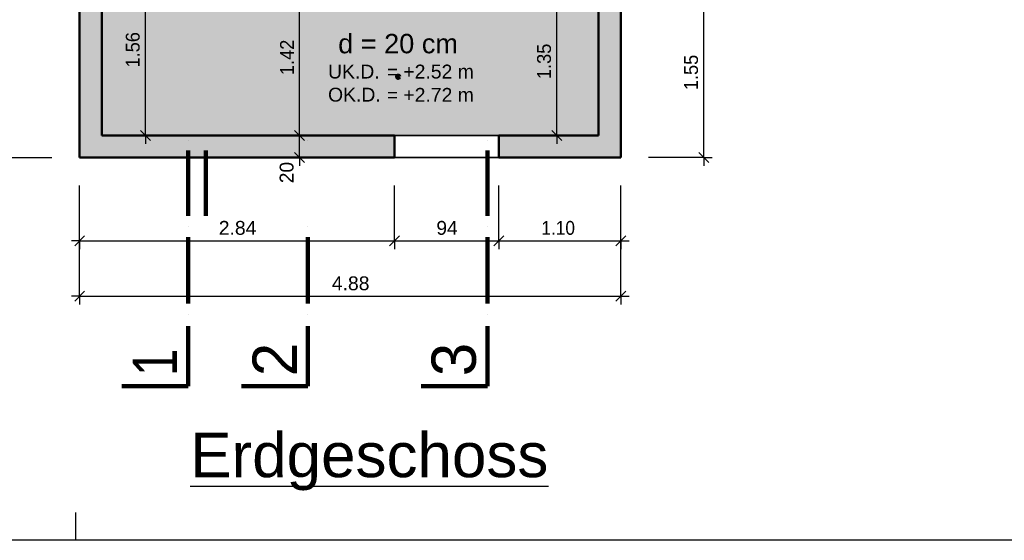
# Model space of a CAD drawing. Header units: metres. Extents: x 0.2 to 47.2, y 0.2 to 23.6.
# Tile 2 of 21: x 4.7 to 13.6, y 0.2 to 4.9. Entities that reach past the tile are written whole.
import ezdxf

# ---------------------------------------------------------------- set-up
doc = ezdxf.new("R2010")
doc.units = ezdxf.units.M
doc.linetypes.add('AUSGEZOGEN', pattern=[0])
for name, color, linetype, lineweight in [('XR$1$Decke', 117, 'AUSGEZOGEN', 35), ('XR$1$Niveaus', 7, 'AUSGEZOGEN', 25), ('XR$1$STANDARD_1', 7, 'AUSGEZOGEN', 13), ('XR$1$Text Decke', 7, 'AUSGEZOGEN', 25), ('XR$1$Unterzug', 117, 'AUSGEZOGEN', 35), ('XR$1$Vermassung Decke', 7, 'AUSGEZOGEN', 25), ('XR$1$Wand Beton bewehrt', 117, 'AUSGEZOGEN', 50)]:
    doc.layers.add(name, color=color, linetype=linetype, lineweight=lineweight)
doc.styles.add('ARIAL', font='arial.ttf')

# ---------------------------------------------------------------- blocks, each defined once
blk = doc.blocks.new('COMPLEXOBJECT_26')
at = {"layer": 'XR$1$Vermassung Decke', "color": 7, "linetype": 'AUSGEZOGEN', "lineweight": 25, "transparency": 33554687}
for p, q in [((5.2353, 2.9021), (5.2353, 3.4021)), ((10.1153, 2.9021), (10.1153, 3.4021)), ((5.2353, 2.9021), (5.2353, 2.9771)), ((8.0753, 2.9021), (8.0753, 2.9771)), ((9.0153, 2.9021), (9.0153, 2.9771)), ((10.1153, 2.9021), (10.1153, 2.9771)), ((5.2353, 2.9021), (5.1603, 2.9021)), ((5.2353, 2.9021), (5.2353, 2.8271)), ((5.2353, 2.9021), (8.0753, 2.9021)), ((8.0753, 2.9021), (8.0753, 2.8271)), ((8.0753, 2.9021), (9.0153, 2.9021)), ((9.0153, 2.9021), (9.0153, 2.8271)), ((9.0153, 2.9021), (10.1153, 2.9021)), ((10.1153, 2.9021), (10.1153, 2.8271)), ((10.1153, 2.9021), (10.1903, 2.9021))]:
    blk.add_line(p, q, dxfattribs=at)
at = {"layer": 'XR$1$Vermassung Decke', "color": 7, "linetype": 'AUSGEZOGEN', "lineweight": 35, "transparency": 33554687}
for p, q in [((5.1903, 2.8571), (5.2803, 2.9471)), ((8.0303, 2.8571), (8.1203, 2.9471)), ((8.9703, 2.8571), (9.0603, 2.9471)), ((10.0703, 2.8571), (10.1603, 2.9471))]:
    blk.add_line(p, q, dxfattribs=at)
at = {"layer": 'XR$1$Vermassung Decke', "color": 7, "linetype": 'AUSGEZOGEN', "lineweight": 25, "transparency": 33554687}
for points in [[(8.0753, 2.9021), (8.0753, 2.9333), (8.0753, 3.4021)], [(9.0153, 2.9021), (9.0153, 2.9333), (9.0153, 3.4021)]]:
    blk.add_lwpolyline(points, dxfattribs=at)
at = {"layer": 'XR$1$Vermassung Decke', "color": 7, "linetype": 'AUSGEZOGEN', "lineweight": 25, "transparency": 33554687, "char_height": 0.125, "attachment_point": 7, "style": 'ARIAL'}
for s, insert, width in [('\\W1.00;2.84', (6.4896, 2.9542), 0.40422), ('\\W0.99;94', (8.4524, 2.9542), 0.255737), ('\\W0.89;1.10', (9.3996, 2.9542), 0.376828)]:
    blk.add_mtext(s, dxfattribs=dict(at, insert=insert, width=width))
blk = doc.blocks.new('COMPLEXOBJECT_30')
at = {"layer": 'XR$1$Vermassung Decke', "color": 7, "linetype": 'AUSGEZOGEN', "lineweight": 25, "transparency": 33554687}
for p, q in [((5.2353, 2.4021), (5.2353, 2.9021)), ((10.1153, 2.4021), (10.1153, 2.9021)), ((5.2353, 2.4021), (5.1603, 2.4021)), ((5.2353, 2.4021), (5.2353, 2.4771)), ((5.2353, 2.4021), (5.2353, 2.3271)), ((5.2353, 2.4021), (10.1153, 2.4021)), ((10.1153, 2.4021), (10.1153, 2.4771)), ((10.1153, 2.4021), (10.1153, 2.3271)), ((10.1153, 2.4021), (10.1903, 2.4021))]:
    blk.add_line(p, q, dxfattribs=at)
at = {"layer": 'XR$1$Vermassung Decke', "color": 7, "linetype": 'AUSGEZOGEN', "lineweight": 35, "transparency": 33554687}
for p, q in [((5.1903, 2.3571), (5.2803, 2.4471)), ((10.0703, 2.3571), (10.1603, 2.4471))]:
    blk.add_line(p, q, dxfattribs=at)
at = {"layer": 'XR$1$Vermassung Decke', "color": 7, "linetype": 'AUSGEZOGEN', "lineweight": 25, "transparency": 33554687, "insert": (7.5092, 2.4542), "char_height": 0.125, "width": 0.40422, "attachment_point": 7, "style": 'ARIAL'}
blk.add_mtext('\\W1.00;4.88', dxfattribs=at)
blk = doc.blocks.new('COMPLEXOBJECT_41')
at = {"layer": 'XR$1$STANDARD_1', "color": 7, "linetype": 'AUSGEZOGEN', "lineweight": 35, "transparency": 33554687}
for p, q in [((8.0753, 3.8521), (8.0753, 3.8521)), ((9.0153, 3.8521), (9.0153, 3.8521)), ((8.0753, 3.6521), (8.0753, 3.6521)), ((9.0153, 3.6521), (9.0153, 3.6521))]:
    blk.add_line(p, q, dxfattribs=at)
blk = doc.blocks.new('COMPLEXOBJECT_44')
at = {"layer": 'XR$1$Vermassung Decke', "color": 7, "linetype": 'AUSGEZOGEN', "lineweight": 35, "transparency": 33554687}
for p, q in [((7.2627, 9.4221), (7.1727, 9.5121)), ((7.2627, 9.2221), (7.1727, 9.3121)), ((7.2627, 7.5571), (7.1727, 7.6471)), ((7.2627, 7.3571), (7.1727, 7.4471)), ((7.2627, 5.4271), (7.1727, 5.5171)), ((7.2627, 5.2271), (7.1727, 5.3171)), ((7.2627, 3.8071), (7.1727, 3.8971)), ((7.2627, 3.6071), (7.1727, 3.6971))]:
    blk.add_line(p, q, dxfattribs=at)
at = {"layer": 'XR$1$Vermassung Decke', "color": 7, "linetype": 'AUSGEZOGEN', "lineweight": 25, "transparency": 33554687}
for p, q in [((7.2177, 9.4671), (7.2177, 9.5421)), ((7.2177, 9.4671), (7.1427, 9.4671)), ((7.2177, 9.4671), (7.2927, 9.4671)), ((7.2177, 9.4671), (7.7177, 9.4671)), ((7.2177, 9.2671), (7.2177, 9.4671)), ((7.2177, 9.2671), (7.1427, 9.2671)), ((7.2177, 9.2671), (7.2927, 9.2671)), ((7.2177, 9.2671), (7.7177, 9.2671)), ((7.2177, 7.6021), (7.2177, 9.2671)), ((7.2177, 7.6021), (7.1427, 7.6021)), ((7.2177, 7.6021), (7.2927, 7.6021)), ((7.2177, 7.6021), (7.7177, 7.6021)), ((7.2177, 7.4021), (7.2177, 7.6021)), ((7.2177, 7.4021), (7.1427, 7.4021)), ((7.2177, 7.4021), (7.2927, 7.4021)), ((7.2177, 7.4021), (7.7177, 7.4021)), ((7.2177, 5.4721), (7.2177, 7.4021)), ((7.2177, 5.4721), (7.1427, 5.4721)), ((7.2177, 5.4721), (7.2927, 5.4721)), ((7.2177, 5.4721), (7.7177, 5.4721)), ((7.2177, 5.2721), (7.2177, 5.4721)), ((7.2177, 5.2721), (7.1427, 5.2721)), ((7.2177, 5.2721), (7.2927, 5.2721)), ((7.2177, 5.2721), (7.7177, 5.2721)), ((7.2177, 3.8521), (7.2177, 5.2721)), ((7.2177, 3.8521), (7.1427, 3.8521)), ((7.2177, 3.8521), (7.2927, 3.8521)), ((7.2177, 3.6521), (7.2177, 3.8521)), ((7.2177, 3.6521), (7.1427, 3.6521)), ((7.2177, 3.6521), (7.2927, 3.6521)), ((7.2177, 3.6521), (7.2177, 3.5771))]:
    blk.add_line(p, q, dxfattribs=at)
for points in [[(7.2177, 3.8521), (7.5296, 3.8521), (7.7177, 3.8521)], [(7.2177, 3.6521), (7.3769, 3.6521), (7.7177, 3.6521)]]:
    blk.add_lwpolyline(points, dxfattribs=at)
at = {"layer": 'XR$1$Vermassung Decke', "color": 7, "linetype": 'AUSGEZOGEN', "lineweight": 25, "transparency": 33554687, "attachment_point": 7, "rotation": 90, "style": 'ARIAL'}
for s, insert, char_height, width in [('\\W0.99;20', (7.1656, 9.5121), 0.125, 0.255737), ('\\W0.97;5', (7.0926, 8.5775), 0.075, 0.093969), ('\\W0.94;1.66', (7.1656, 8.2376), 0.125, 0.39043), ('\\W0.99;20', (7.1656, 7.1712), 0.125, 0.255737), ('\\W0.94;1.93', (7.1655, 6.0011), 0.125, 0.39043), ('\\W0.99;20', (7.1656, 5.0412), 0.125, 0.255737), ('\\W0.94;1.42', (7.1677, 4.3967), 0.125, 0.39043), ('\\W0.99;20', (7.1656, 3.4212), 0.125, 0.255737)]:
    blk.add_mtext(s, dxfattribs=dict(at, insert=insert, char_height=char_height, width=width))
blk = doc.blocks.new('COMPLEXOBJECT_45')
at = {"layer": 'XR$1$Text Decke', "color": 7, "linetype": 'AUSGEZOGEN', "lineweight": 100, "transparency": 33554687}
blk.add_line((17.2143, 10.0877), (17.2143, 10.0877), dxfattribs=at)
at = {"layer": 'XR$1$Wand Beton bewehrt', "color": 7, "linetype": 'AUSGEZOGEN', "lineweight": 50, "transparency": 33554687}
blk.add_line((9.0153, 3.6521), (9.0153, 3.8521), dxfattribs=at)
blk = doc.blocks.new('COMPLEXOBJECT_47')
at = {"layer": 'XR$1$Wand Beton bewehrt', "color": 7, "linetype": 'AUSGEZOGEN', "lineweight": 50, "transparency": 33554687}
blk.add_line((8.0753, 3.8521), (8.0753, 3.6521), dxfattribs=at)
blk = doc.blocks.new('COMPLEXOBJECT_55')
at = {"layer": 'XR$1$Vermassung Decke', "color": 7, "linetype": 'AUSGEZOGEN', "lineweight": 25, "transparency": 33554687}
for p, q in [((9.5396, 9.2671), (9.5396, 9.3421)), ((9.5396, 9.2671), (9.4646, 9.2671)), ((9.5396, 9.2671), (9.6146, 9.2671)), ((9.5396, 7.8758), (9.5396, 9.2671)), ((9.5396, 7.8758), (9.4646, 7.8758)), ((9.5396, 7.8758), (9.6146, 7.8758)), ((9.5396, 5.2021), (9.5396, 7.8758)), ((9.5396, 5.2021), (9.4646, 5.2021)), ((9.5396, 5.2021), (9.6146, 5.2021)), ((9.5396, 3.8521), (9.4646, 3.8521)), ((9.5396, 3.8521), (9.6146, 3.8521)), ((9.5396, 3.8521), (9.5396, 3.7771))]:
    blk.add_line(p, q, dxfattribs=at)
at = {"layer": 'XR$1$Vermassung Decke', "color": 7, "linetype": 'AUSGEZOGEN', "lineweight": 35, "transparency": 33554687}
for p, q in [((9.5846, 9.2221), (9.4946, 9.3121)), ((9.5846, 7.8308), (9.4946, 7.9208)), ((9.5846, 5.1571), (9.4946, 5.2471)), ((9.5846, 3.8071), (9.4946, 3.8971))]:
    blk.add_line(p, q, dxfattribs=at)
at = {"layer": 'XR$1$Vermassung Decke', "color": 7, "linetype": 'AUSGEZOGEN', "lineweight": 25, "transparency": 33554687}
blk.add_lwpolyline([(9.5396, 3.8521), (9.5396, 4.3746), (9.5396, 5.2021)], dxfattribs=at)
at = {"layer": 'XR$1$Vermassung Decke', "color": 7, "linetype": 'AUSGEZOGEN', "lineweight": 25, "transparency": 33554687, "attachment_point": 7, "rotation": 90, "style": 'ARIAL'}
for s, insert, char_height, width in [('\\W0.94;1.39', (9.4874, 8.4053), 0.125, 0.39043), ('\\W0.97;5', (9.4145, 6.3718), 0.075, 0.093969), ('\\W1.00;2.67', (9.4875, 6.0319), 0.125, 0.40422), ('\\W0.94;1.35', (9.4874, 4.3606), 0.125, 0.39043)]:
    blk.add_mtext(s, dxfattribs=dict(at, insert=insert, char_height=char_height, width=width))
blk = doc.blocks.new('COMPLEXOBJECT_89')
at = {"layer": 'XR$1$Text Decke', "color": 7, "linetype": 'AUSGEZOGEN', "lineweight": 100, "transparency": 33554687}
blk.add_line((6.2143, 1.592), (5.6143, 1.592), dxfattribs=at)
blk = doc.blocks.new('COMPLEXOBJECT_91')
at = {"layer": 'XR$1$Text Decke', "color": 7, "linetype": 'AUSGEZOGEN', "lineweight": 100, "transparency": 33554687}
blk.add_line((6.2143, 3.8111), (6.2143, 3.8111), dxfattribs=at)
blk = doc.blocks.new('COMPLEXOBJECT_92')
at = {"layer": 'XR$1$Text Decke', "color": 7, "linetype": 'AUSGEZOGEN', "lineweight": 100, "transparency": 33554687}
blk.add_line((6.2143, 2.9355), (6.2143, 2.3357), dxfattribs=at)
blk = doc.blocks.new('COMPLEXOBJECT_93')
at = {"layer": 'XR$1$Text Decke', "color": 7, "linetype": 'AUSGEZOGEN', "lineweight": 100, "transparency": 33554687}
blk.add_line((6.2143, 2.1318), (6.2143, 1.592), dxfattribs=at)
blk = doc.blocks.new('COMPLEXOBJECT_95')
at = {"layer": 'XR$1$Text Decke', "color": 7, "linetype": 'AUSGEZOGEN', "lineweight": 100, "transparency": 33554687}
blk.add_line((6.2143, 2.2398), (6.2143, 2.2398), dxfattribs=at)
blk = doc.blocks.new('COMPLEXOBJECT_96')
at = {"layer": 'XR$1$Text Decke', "color": 7, "linetype": 'AUSGEZOGEN', "lineweight": 100, "transparency": 33554687}
blk.add_line((6.2143, 3.8111), (6.2143, 3.8111), dxfattribs=at)
blk = doc.blocks.new('COMPLEXOBJECT_97')
at = {"layer": 'XR$1$Text Decke', "color": 7, "linetype": 'AUSGEZOGEN', "lineweight": 100, "transparency": 33554687}
blk.add_line((7.2943, 2.2398), (7.2943, 2.2398), dxfattribs=at)
blk = doc.blocks.new('COMPLEXOBJECT_106')
at = {"layer": 'XR$1$Text Decke', "color": 7, "linetype": 'AUSGEZOGEN', "lineweight": 100, "transparency": 33554687}
blk.add_line((7.2943, 3.0314), (7.2943, 3.0314), dxfattribs=at)
blk = doc.blocks.new('COMPLEXOBJECT_108')
at = {"layer": 'XR$1$Text Decke', "color": 7, "linetype": 'AUSGEZOGEN', "lineweight": 100, "transparency": 33554687}
blk.add_line((7.2943, 3.8111), (7.2943, 3.8111), dxfattribs=at)
blk = doc.blocks.new('COMPLEXOBJECT_109')
at = {"layer": 'XR$1$Text Decke', "color": 7, "linetype": 'AUSGEZOGEN', "lineweight": 100, "transparency": 33554687, "insert": (7.1943, 1.6804), "char_height": 0.4, "width": 0.501167, "attachment_point": 7, "rotation": 90, "style": 'ARIAL'}
blk.add_mtext('\\W0.97;2', dxfattribs=at)
blk = doc.blocks.new('COMPLEXOBJECT_129')
at = {"layer": 'XR$1$Vermassung Decke', "color": 7, "linetype": 'AUSGEZOGEN', "lineweight": 100, "transparency": 33554687}
for radius in [0.01, 0.008]:
    blk.add_circle((8.1076, 4.3816), radius, dxfattribs=at)
blk = doc.blocks.new('COMPLEXOBJECT_133')
at = {"layer": 'XR$1$Vermassung Decke', "color": 7, "linetype": 'AUSGEZOGEN', "lineweight": 100, "transparency": 33554687}
for radius in [0.01, 0.008]:
    blk.add_circle((8.1076, 4.3816), radius, dxfattribs=at)
blk = doc.blocks.new('COMPLEXOBJECT_140')
at = {"layer": 'XR$1$Vermassung Decke', "color": 7, "linetype": 'AUSGEZOGEN', "lineweight": 25, "transparency": 33554687, "char_height": 0.125, "attachment_point": 7, "style": 'ARIAL'}
for s, insert, width in [('\\W1.00;UK.D.', (7.4753, 4.3641), 0.529089), ('\\W0.96;=', (8.009, 4.3641), 0.160308), ('\\W1.00; +2.52 m', (8.106, 4.3641), 0.747898)]:
    blk.add_mtext(s, dxfattribs=dict(at, insert=insert, width=width))
blk = doc.blocks.new('COMPLEXOBJECT_142')
at = {"layer": 'XR$1$Vermassung Decke', "color": 7, "linetype": 'AUSGEZOGEN', "lineweight": 25, "transparency": 33554687, "char_height": 0.125, "attachment_point": 7, "style": 'ARIAL'}
for s, insert, width in [('\\W1.00;OK.D.', (7.4753, 4.1558), 0.537238), ('\\W1.00; +2.72 m', (8.106, 4.1558), 0.747898), ('\\W0.96;=', (8.009, 4.1558), 0.160308)]:
    blk.add_mtext(s, dxfattribs=dict(at, insert=insert, width=width))
blk = doc.blocks.new('COMPLEXOBJECT_147')
at = {"layer": 'XR$1$Vermassung Decke', "color": 7, "linetype": 'AUSGEZOGEN', "lineweight": 35, "transparency": 33554687}
for p, q in [((4.5303, 9.4221), (4.4403, 9.5121)), ((4.5303, 5.3654), (4.4403, 5.4554)), ((4.5303, 3.6071), (4.4403, 3.6971))]:
    blk.add_line(p, q, dxfattribs=at)
at = {"layer": 'XR$1$Vermassung Decke', "color": 7, "linetype": 'AUSGEZOGEN', "lineweight": 25, "transparency": 33554687}
for p, q in [((4.4853, 9.4671), (4.4853, 9.5421)), ((4.4853, 9.4671), (4.4103, 9.4671)), ((4.4853, 9.4671), (4.5603, 9.4671)), ((4.4853, 9.4671), (4.9853, 9.4671)), ((4.4853, 5.4104), (4.4853, 9.4671)), ((4.4853, 5.4104), (4.4103, 5.4104)), ((4.4853, 5.4104), (4.5603, 5.4104)), ((4.4853, 5.4104), (4.9853, 5.4104)), ((4.4853, 3.6521), (4.4103, 3.6521)), ((4.4853, 3.6521), (4.5603, 3.6521)), ((4.4853, 3.6521), (4.9853, 3.6521)), ((4.4853, 3.6521), (4.4853, 3.5771))]:
    blk.add_line(p, q, dxfattribs=at)
blk.add_lwpolyline([(4.4853, 3.6521), (4.4853, 4.3403), (4.4853, 5.4104)], dxfattribs=at)
at = {"layer": 'XR$1$Vermassung Decke', "color": 7, "linetype": 'AUSGEZOGEN', "lineweight": 25, "transparency": 33554687, "attachment_point": 7, "rotation": 90, "style": 'ARIAL'}
for s, insert, char_height, width in [('\\W0.97;5', (4.3603, 7.5816), 0.075, 0.093969), ('\\W1.00;4.05', (4.4332, 7.2418), 0.125, 0.40422), ('\\W0.94;1.76', (4.4332, 4.3653), 0.125, 0.39043)]:
    blk.add_mtext(s, dxfattribs=dict(at, insert=insert, char_height=char_height, width=width))
blk = doc.blocks.new('COMPLEXOBJECT_152')
at = {"layer": 'XR$1$Vermassung Decke', "color": 7, "linetype": 'AUSGEZOGEN', "lineweight": 35, "transparency": 33554687}
for p, q in [((10.9103, 9.4221), (10.8203, 9.5121)), ((10.9103, 5.1571), (10.8203, 5.2471)), ((10.9103, 3.6071), (10.8203, 3.6971))]:
    blk.add_line(p, q, dxfattribs=at)
at = {"layer": 'XR$1$Vermassung Decke', "color": 7, "linetype": 'AUSGEZOGEN', "lineweight": 25, "transparency": 33554687}
for p, q in [((10.8653, 9.4671), (10.8653, 9.5421)), ((10.8653, 9.4671), (10.3653, 9.4671)), ((10.8653, 9.4671), (10.7903, 9.4671)), ((10.8653, 9.4671), (10.9403, 9.4671)), ((10.8653, 5.2021), (10.8653, 9.4671)), ((10.8653, 5.2021), (10.7903, 5.2021)), ((10.8653, 5.2021), (10.9403, 5.2021)), ((10.8653, 3.6521), (10.3653, 3.6521)), ((10.8653, 3.6521), (10.7903, 3.6521)), ((10.8653, 3.6521), (10.9403, 3.6521)), ((10.8653, 3.6521), (10.8653, 3.5771))]:
    blk.add_line(p, q, dxfattribs=at)
for points in [[(10.8653, 5.2021), (10.8316, 5.2021), (10.3653, 5.2021)], [(10.8653, 3.6521), (10.8653, 4.3043), (10.8653, 5.2021)]]:
    blk.add_lwpolyline(points, dxfattribs=at)
at = {"layer": 'XR$1$Vermassung Decke', "color": 7, "linetype": 'AUSGEZOGEN', "lineweight": 25, "transparency": 33554687, "attachment_point": 7, "rotation": 90, "style": 'ARIAL'}
for s, insert, char_height, width in [('\\W0.97;5', (10.7403, 7.4775), 0.075, 0.093969), ('\\W1.00;4.26', (10.8132, 7.1376), 0.125, 0.40422), ('\\W0.94;1.55', (10.8132, 4.2606), 0.125, 0.39043)]:
    blk.add_mtext(s, dxfattribs=dict(at, insert=insert, char_height=char_height, width=width))
blk = doc.blocks.new('COMPLEXOBJECT_176')
at = {"layer": 'XR$1$Vermassung Decke', "color": 7, "linetype": 'AUSGEZOGEN', "lineweight": 25, "transparency": 33554687}
for p, q in [((5.8302, 9.2671), (5.8302, 9.3421)), ((5.8302, 9.2671), (5.7552, 9.2671)), ((5.8302, 9.2671), (5.9052, 9.2671)), ((5.8302, 7.247), (5.8302, 9.2671)), ((5.8302, 7.247), (5.7552, 7.247)), ((5.8302, 7.247), (5.9052, 7.247)), ((5.8302, 5.4104), (5.8302, 7.247)), ((5.8302, 5.4104), (5.7552, 5.4104)), ((5.8302, 5.4104), (5.9052, 5.4104)), ((5.8302, 3.8521), (5.7552, 3.8521)), ((5.8302, 3.8521), (5.9052, 3.8521)), ((5.8302, 3.8521), (5.8302, 3.7771))]:
    blk.add_line(p, q, dxfattribs=at)
at = {"layer": 'XR$1$Vermassung Decke', "color": 7, "linetype": 'AUSGEZOGEN', "lineweight": 35, "transparency": 33554687}
for p, q in [((5.8752, 9.2221), (5.7852, 9.3121)), ((5.8752, 7.202), (5.7852, 7.292)), ((5.8752, 5.3654), (5.7852, 5.4554)), ((5.8752, 3.8071), (5.7852, 3.8971))]:
    blk.add_line(p, q, dxfattribs=at)
at = {"layer": 'XR$1$Vermassung Decke', "color": 7, "linetype": 'AUSGEZOGEN', "lineweight": 25, "transparency": 33554687}
blk.add_lwpolyline([(5.8302, 3.8521), (5.8302, 4.4457), (5.8302, 5.4104)], dxfattribs=at)
at = {"layer": 'XR$1$Vermassung Decke', "color": 7, "linetype": 'AUSGEZOGEN', "lineweight": 25, "transparency": 33554687, "attachment_point": 7, "rotation": 90, "style": 'ARIAL'}
for s, insert, char_height, width in [('\\W1.00;2.02', (5.778, 8.0917), 0.125, 0.40422), ('\\W0.97;5', (5.705, 6.0742), 0.075, 0.093969), ('\\W0.94;1.83', (5.7779, 5.7343), 0.125, 0.39043), ('\\W0.94;1.56', (5.778, 4.4653), 0.125, 0.39043)]:
    blk.add_mtext(s, dxfattribs=dict(at, insert=insert, char_height=char_height, width=width))
blk = doc.blocks.new('COMPLEXOBJECT_300')
at = {"layer": 'XR$1$Text Decke', "color": 7, "linetype": 'AUSGEZOGEN', "lineweight": 100, "transparency": 33554687}
blk.add_lwpolyline([(7.2943, 3.8111), (7.2943, 3.8111)], close=True, dxfattribs=at)
blk = doc.blocks.new('COMPLEXOBJECT_301')
at = {"layer": 'XR$1$Text Decke', "color": 7, "linetype": 'AUSGEZOGEN', "lineweight": 100, "transparency": 33554687}
blk.add_lwpolyline([(7.2943, 3.8111), (7.2943, 3.8111)], close=True, dxfattribs=at)
blk = doc.blocks.new('COMPLEXOBJECT_304')
at = {"layer": 'XR$1$Text Decke', "color": 7, "linetype": 'AUSGEZOGEN', "lineweight": 100, "transparency": 33554687}
blk.add_line((7.2943, 2.1318), (7.2943, 1.592), dxfattribs=at)

msp = doc.modelspace()

# ---------------------------------------------------------------- hatches: boundary and pattern name
at = {"layer": 'XR$1$Niveaus', "linetype": 'AUSGEZOGEN', "lineweight": 25, "transparency": 33554687}
msp.add_hatch(color=51, dxfattribs=at).paths.add_polyline_path([(8.6753, 5.2021), (8.6753, 5.2721), (6.6753, 5.2721), (6.6753, 5.4104), (5.4353, 5.4104), (5.4353, 3.8521), (9.9153, 3.8521), (9.9153, 5.2021)])
at = {"layer": 'XR$1$Wand Beton bewehrt', "linetype": 'AUSGEZOGEN', "lineweight": 50, "transparency": 33554687}
for points in [[(5.2353, 5.4104), (5.2353, 3.6521), (5.4353, 3.6521), (5.4353, 5.4104)], [(10.1153, 3.8521), (10.1153, 5.2021), (9.9153, 5.2021), (9.9153, 3.8521)], [(5.4353, 3.6521), (8.0753, 3.6521), (8.0753, 3.8521), (5.4353, 3.8521)], [(9.0153, 3.8521), (9.0153, 3.6521), (10.1153, 3.6521), (10.1153, 3.8521)]]:
    msp.add_hatch(color=91, dxfattribs=at).paths.add_polyline_path(points)

# ---------------------------------------------------------------- linework, layer by layer
at = {"layer": 'XR$1$Decke', "color": 7, "linetype": 'AUSGEZOGEN', "lineweight": 35, "transparency": 33554687}
for p, q in [((5.2353, 5.4104), (5.2353, 3.6521)), ((10.1153, 3.6521), (10.1153, 5.2021)), ((5.2353, 3.6521), (10.1153, 3.6521))]:
    msp.add_line(p, q, dxfattribs=at)
at = {"layer": 'XR$1$STANDARD_1', "color": 7, "linetype": 'AUSGEZOGEN', "lineweight": 25, "transparency": 33554687}
msp.add_line((5.2, 0.2), (5.2, 0.45), dxfattribs=at)
msp.add_lwpolyline([(47.2, 0.2), (0.2, 0.2), (0.2, 23.55), (47.2, 23.55), (47.2, 0.2)], close=True, dxfattribs=at)
at = {"layer": 'XR$1$Text Decke', "color": 7, "linetype": 'AUSGEZOGEN', "lineweight": 100, "transparency": 33554687}
for p, q in [((6.2143, 3.8111), (6.2143, 3.8111)), ((8.9143, 3.8111), (8.9143, 3.8111)), ((8.9143, 3.8111), (8.9143, 3.8111)), ((8.9143, 3.8111), (8.9143, 3.8111)), ((6.2143, 3.7151), (6.2143, 3.1274)), ((6.3743, 3.7151), (6.3743, 3.1274)), ((8.9143, 3.7151), (8.9143, 3.1274)), ((6.2143, 3.0314), (6.2143, 3.0314)), ((6.2143, 3.0314), (6.2143, 3.0314)), ((6.2143, 3.0314), (6.2143, 3.0314)), ((7.2943, 3.0314), (7.2943, 3.0314)), ((7.2943, 3.0314), (7.2943, 3.0314)), ((8.9143, 3.0314), (8.9143, 3.0314)), ((8.9143, 3.0314), (8.9143, 3.0314)), ((8.9143, 3.0314), (8.9143, 3.0314)), ((7.2943, 2.9355), (7.2943, 2.3357)), ((8.9143, 2.9355), (8.9143, 2.3357)), ((6.2143, 2.2398), (6.2143, 2.2398)), ((6.2143, 2.2398), (6.2143, 2.2398)), ((7.2943, 2.2398), (7.2943, 2.2398)), ((7.2943, 2.2398), (7.2943, 2.2398)), ((8.9143, 2.2398), (8.9143, 2.2398)), ((8.9143, 2.2398), (8.9143, 2.2398)), ((8.9143, 2.2398), (8.9143, 2.2398)), ((8.9143, 2.1318), (8.9143, 1.592)), ((7.2943, 1.592), (6.6943, 1.592)), ((8.9143, 1.592), (8.3143, 1.592))]:
    msp.add_line(p, q, dxfattribs=at)
at = {"layer": 'XR$1$Unterzug', "color": 7, "linetype": 'AUSGEZOGEN', "lineweight": 35, "transparency": 33554687}
for p, q in [((9.0153, 3.8521), (8.0753, 3.8521)), ((8.0753, 3.6521), (9.0153, 3.6521))]:
    msp.add_line(p, q, dxfattribs=at)
at = {"layer": 'XR$1$Wand Beton bewehrt', "color": 7, "linetype": 'AUSGEZOGEN', "lineweight": 50, "transparency": 33554687}
for p, q in [((5.2353, 5.4104), (5.2353, 3.6521)), ((5.4353, 3.8521), (5.4353, 5.4104)), ((9.9153, 5.2021), (9.9153, 3.8521)), ((10.1153, 3.8521), (10.1153, 5.2021)), ((8.0753, 3.8521), (5.4353, 3.8521)), ((9.9153, 3.8521), (9.0153, 3.8521)), ((10.1153, 3.6521), (10.1153, 3.8521)), ((5.2353, 3.6521), (5.4353, 3.6521)), ((5.4353, 3.6521), (8.0753, 3.6521)), ((9.0153, 3.6521), (10.1153, 3.6521))]:
    msp.add_line(p, q, dxfattribs=at)

# ---------------------------------------------------------------- block references
at = {"layer": 'XR$1$STANDARD_1', "color": 7, "linetype": 'AUSGEZOGEN', "lineweight": 35, "transparency": 33554687}
msp.add_blockref('COMPLEXOBJECT_41', (0, 0), dxfattribs=at)
at = {"layer": 'XR$1$Text Decke', "color": 7, "linetype": 'AUSGEZOGEN', "lineweight": 100, "transparency": 33554687}
for name in ['COMPLEXOBJECT_93', 'COMPLEXOBJECT_91', 'COMPLEXOBJECT_92', 'COMPLEXOBJECT_95', 'COMPLEXOBJECT_96', 'COMPLEXOBJECT_89', 'COMPLEXOBJECT_97', 'COMPLEXOBJECT_106', 'COMPLEXOBJECT_108', 'COMPLEXOBJECT_109', 'COMPLEXOBJECT_304']:
    msp.add_blockref(name, (0, 0), dxfattribs=at)
at = {"layer": 'XR$1$Vermassung Decke', "color": 7, "linetype": 'AUSGEZOGEN', "lineweight": 35, "transparency": 33554687}
for name in ['COMPLEXOBJECT_44', 'COMPLEXOBJECT_147', 'COMPLEXOBJECT_152', 'COMPLEXOBJECT_176', 'COMPLEXOBJECT_55', 'COMPLEXOBJECT_26', 'COMPLEXOBJECT_30']:
    msp.add_blockref(name, (0, 0), dxfattribs=at)
at = {"layer": 'XR$1$Vermassung Decke', "color": 7, "linetype": 'AUSGEZOGEN', "lineweight": 25, "transparency": 33554687}
for name in ['COMPLEXOBJECT_140', 'COMPLEXOBJECT_142']:
    msp.add_blockref(name, (0, 0), dxfattribs=at)
at = {"layer": 'XR$1$Vermassung Decke', "color": 7, "linetype": 'AUSGEZOGEN', "lineweight": 100, "transparency": 33554687}
for name in ['COMPLEXOBJECT_129', 'COMPLEXOBJECT_133']:
    msp.add_blockref(name, (0, 0), dxfattribs=at)
at = {"layer": 'XR$1$Wand Beton bewehrt', "color": 7, "linetype": 'AUSGEZOGEN', "lineweight": 50, "transparency": 33554687}
for name in ['COMPLEXOBJECT_47', 'COMPLEXOBJECT_45', 'COMPLEXOBJECT_300', 'COMPLEXOBJECT_301']:
    msp.add_blockref(name, (0, 0), dxfattribs=at)

# ---------------------------------------------------------------- texts
at = {"layer": 'XR$1$STANDARD_1', "color": 7, "linetype": 'AUSGEZOGEN', "lineweight": 25, "transparency": 33554687, "insert": (6.2323, 0.6489), "char_height": 0.4, "width": 3.4475, "attachment_point": 7, "style": 'ARIAL'}
msp.add_mtext('\\A1;{\\L\\fArial|i0|b0;\\H0.400000;\\W1.000000;\\C7;Erdgeschoss\\l}\\P', dxfattribs=at)
at = {"layer": 'XR$1$Text Decke', "color": 7, "linetype": 'AUSGEZOGEN', "lineweight": 100, "transparency": 33554687, "char_height": 0.4, "attachment_point": 7, "rotation": 90, "style": 'ARIAL'}
for s, insert, width in [('\\W0.80;1', (6.1143, 1.6804), 0.439504), ('\\W0.97;3', (8.8143, 1.6804), 0.501167)]:
    msp.add_mtext(s, dxfattribs=dict(at, insert=insert, width=width))
at = {"layer": 'XR$1$Vermassung Decke', "color": 7, "linetype": 'AUSGEZOGEN', "lineweight": 25, "transparency": 33554687, "insert": (7.5666, 4.5908), "char_height": 0.175, "width": 1.169588, "attachment_point": 7, "style": 'ARIAL'}
msp.add_mtext('\\W1.00;d = 20 cm', dxfattribs=at)

doc.saveas('drawing.dxf')
